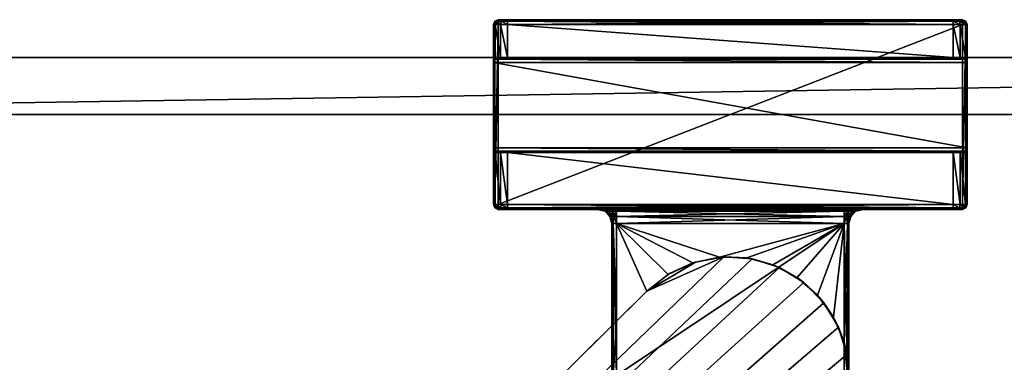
# Model space of a CAD drawing. Header units: metres. Extents: x 0 to 867, y -215 to 49.
# Tile 8 of 10: x 104 to 208, y -29 to 7. Entities that reach past the tile are written whole.
import ezdxf

# ---------------------------------------------------------------- set-up
doc = ezdxf.new("R2010")
doc.units = ezdxf.units.M

msp = doc.modelspace()

# ---------------------------------------------------------------- linework, layer by layer
at = {"layer": 'Y2A87L01'}
for points in [[(154.05043, 6.5, 1976.75), (153.849472, 6.5, 1977.5), (153.995911, 6.853553, 1977.5)], [(153.995911, 6.853553, 1997.5), (153.995911, 6.853553, 1977.5), (153.849472, 6.5, 1997.5)], [(153.995911, 6.853553, 1977.5), (153.849472, 6.5, 1977.5), (153.849472, 6.5, 1997.5)], [(153.849472, 6.5, 1997.5), (153.995911, 6.75, 1997.75), (153.995911, 6.853553, 1997.5)], [(153.995911, 6.75, 1997.75), (153.849472, 6.5, 1997.5), (153.995911, 6.5, 1997.853516)], [(154.05043, 6.5, 1976.75), (154.05043, 3, 1976.75), (153.849472, 6.5, 1977.5)], [(154.05043, 3, 1976.75), (153.849472, 3, 1977.5), (153.849472, 6.5, 1977.5)], [(153.995911, -12.5, 1997.853516), (153.995911, 6.5, 1997.853516), (153.849472, -12.5, 1997.5)], [(153.995911, 6.5, 1997.853516), (153.849472, 6.5, 1997.5), (153.849472, -12.5, 1997.5)], [(153.849472, 3, 1977.5), (153.849472, 6.5, 1997.5), (153.849472, 6.5, 1977.5)], [(153.849472, 3, 1993.5), (153.849472, 6.5, 1997.5), (153.849472, 3, 1977.5)], [(153.849472, 2.853553, 1993.853516), (153.849472, 6.5, 1997.5), (153.849472, 3, 1993.5)], [(153.849472, -12.5, 1997.5), (153.849472, 6.5, 1997.5), (153.849472, 2.5, 1994)], [(153.849472, 2.5, 1994), (153.849472, 6.5, 1997.5), (153.849472, 2.853553, 1993.853516)], [(154.349472, 7, 1977.5), (154.177261, 6.853553, 1976.823242), (153.995911, 6.853553, 1977.5)], [(154.349472, 7, 1997.5), (154.349472, 7, 1977.5), (153.995911, 6.853553, 1997.5)], [(154.349472, 7, 1977.5), (153.995911, 6.853553, 1977.5), (153.995911, 6.853553, 1997.5)], [(154.349472, 6.853553, 1997.853516), (154.349472, 7, 1997.5), (153.995911, 6.853553, 1997.5)], [(154.177261, 6.853553, 1976.823242), (154.05043, 6.5, 1976.75), (153.995911, 6.853553, 1977.5)], [(154.349472, 6.5, 1998), (154.349472, 6.853553, 1997.853516), (153.995911, 6.75, 1997.75)], [(153.995911, 6.75, 1997.75), (154.349472, 6.853553, 1997.853516), (153.995911, 6.853553, 1997.5)], [(153.995911, 6.5, 1997.853516), (154.349472, 6.5, 1998), (153.995911, 6.75, 1997.75)], [(154.349472, -12.5, 1998), (154.349472, 6.5, 1998), (153.995911, -12.5, 1997.853516)], [(154.349472, 6.5, 1998), (153.995911, 6.5, 1997.853516), (153.995911, -12.5, 1997.853516)], [(154.599472, 6.5, 1976.200928), (154.05043, 6.5, 1976.75), (154.177261, 6.853553, 1976.823242)], [(154.599472, 6.5, 1976.200928), (154.599472, 3, 1976.200928), (154.05043, 6.5, 1976.75)], [(154.599472, 3, 1976.200928), (154.05043, 3, 1976.75), (154.05043, 6.5, 1976.75)], [(154.642365, 7, 1976.792847), (154.177261, 6.853553, 1976.823242), (154.349472, 7, 1977.5)], [(154.177261, 6.853553, 1976.823242), (154.642365, 7, 1976.792847), (154.672699, 6.853553, 1976.327759)], [(154.672699, 6.853553, 1976.327759), (154.599472, 6.5, 1976.200928), (154.177261, 6.853553, 1976.823242)], [(203.349472, 7, 1997.5), (202.349472, 7, 1976.5), (154.349472, 7, 1997.5)], [(202.349472, 7, 1976.5), (155.349472, 7, 1976.5), (154.349472, 7, 1997.5)], [(154.349472, 7, 1997.5), (155.349472, 7, 1976.5), (154.349472, 7, 1977.5)], [(155.349472, 7, 1976.5), (154.642365, 7, 1976.792847), (154.349472, 7, 1977.5)], [(203.349472, 7, 1997.5), (154.349472, 7, 1997.5), (203.349472, 6.853553, 1997.853516)], [(154.349472, 7, 1997.5), (154.349472, 6.853553, 1997.853516), (203.349472, 6.853553, 1997.853516)], [(203.349472, 6.853553, 1997.853516), (154.349472, 6.853553, 1997.853516), (203.349472, 6.5, 1998)], [(154.349472, 6.853553, 1997.853516), (154.349472, 6.5, 1998), (203.349472, 6.5, 1998)], [(203.349472, -12.5, 1998), (203.349472, 6.5, 1998), (154.349472, -12.5, 1998)], [(203.349472, 6.5, 1998), (154.349472, 6.5, 1998), (154.349472, -12.5, 1998)], [(155.349472, 6.5, 1976), (154.599472, 6.5, 1976.200928), (154.672699, 6.853553, 1976.327759)], [(155.349472, 6.5, 1976), (155.349472, 3, 1976), (154.599472, 6.5, 1976.200928)], [(155.349472, 3, 1976), (154.599472, 3, 1976.200928), (154.599472, 6.5, 1976.200928)], [(154.642365, 7, 1976.792847), (155.349472, 7, 1976.5), (154.672699, 6.853553, 1976.327759)], [(154.672699, 6.853553, 1976.327759), (155.349472, 7, 1976.5), (155.349472, 6.853553, 1976.146484)], [(155.349472, 6.853553, 1976.146484), (155.349472, 6.5, 1976), (154.672699, 6.853553, 1976.327759)], [(202.349472, 6.853553, 1976.146484), (155.349472, 6.853553, 1976.146484), (202.349472, 7, 1976.5)], [(155.349472, 6.853553, 1976.146484), (155.349472, 7, 1976.5), (202.349472, 7, 1976.5)], [(202.349472, 6.5, 1976), (155.349472, 6.5, 1976), (202.349472, 6.853553, 1976.146484)], [(155.349472, 6.5, 1976), (155.349472, 6.853553, 1976.146484), (202.349472, 6.853553, 1976.146484)], [(202.349472, 6.5, 1976), (202.349472, 3, 1976), (155.349472, 6.5, 1976)], [(202.349472, 3, 1976), (155.349472, 3, 1976), (155.349472, 6.5, 1976)], [(203.05658, 7, 1976.792847), (202.349472, 7, 1976.5), (203.349472, 7, 1997.5)], [(203.05658, 7, 1976.792847), (203.026245, 6.853553, 1976.327759), (202.349472, 7, 1976.5)], [(202.349472, 7, 1976.5), (203.026245, 6.853553, 1976.327759), (202.349472, 6.853553, 1976.146484)], [(203.026245, 6.853553, 1976.327759), (203.099472, 6.5, 1976.200928), (202.349472, 6.853553, 1976.146484)], [(203.099472, 6.5, 1976.200928), (202.349472, 6.5, 1976), (202.349472, 6.853553, 1976.146484)], [(203.099472, 6.5, 1976.200928), (203.099472, 3, 1976.200928), (202.349472, 6.5, 1976)], [(203.099472, 3, 1976.200928), (202.349472, 3, 1976), (202.349472, 6.5, 1976)], [(203.026245, 6.853553, 1976.327759), (203.05658, 7, 1976.792847), (203.521683, 6.853553, 1976.823242)], [(203.521683, 6.853553, 1976.823242), (203.648514, 6.5, 1976.75), (203.026245, 6.853553, 1976.327759)], [(203.648514, 6.5, 1976.75), (203.099472, 6.5, 1976.200928), (203.026245, 6.853553, 1976.327759)], [(203.349472, 7, 1977.5), (203.05658, 7, 1976.792847), (203.349472, 7, 1997.5)], [(203.05658, 7, 1976.792847), (203.349472, 7, 1977.5), (203.521683, 6.853553, 1976.823242)], [(203.648514, 6.5, 1976.75), (203.648514, 3, 1976.75), (203.099472, 6.5, 1976.200928)], [(203.648514, 3, 1976.75), (203.099472, 3, 1976.200928), (203.099472, 6.5, 1976.200928)], [(203.703018, 6.853553, 1997.5), (203.349472, 7, 1997.5), (203.703018, 6.75, 1997.75)], [(203.349472, 7, 1997.5), (203.349472, 6.853553, 1997.853516), (203.703018, 6.75, 1997.75)], [(203.703018, 6.853553, 1997.5), (203.703018, 6.853553, 1977.5), (203.349472, 7, 1997.5)], [(203.703018, 6.853553, 1977.5), (203.349472, 7, 1977.5), (203.349472, 7, 1997.5)], [(203.521683, 6.853553, 1976.823242), (203.349472, 7, 1977.5), (203.703018, 6.853553, 1977.5)], [(203.703018, 6.75, 1997.75), (203.349472, 6.853553, 1997.853516), (203.703018, 6.5, 1997.853516)], [(203.349472, 6.853553, 1997.853516), (203.349472, 6.5, 1998), (203.703018, 6.5, 1997.853516)], [(203.703018, -12.5, 1997.853516), (203.703018, 6.5, 1997.853516), (203.349472, -12.5, 1998)], [(203.703018, 6.5, 1997.853516), (203.349472, 6.5, 1998), (203.349472, -12.5, 1998)], [(203.703018, 6.853553, 1977.5), (203.849472, 6.5, 1977.5), (203.521683, 6.853553, 1976.823242)], [(203.849472, 6.5, 1977.5), (203.648514, 6.5, 1976.75), (203.521683, 6.853553, 1976.823242)], [(203.849472, 6.5, 1977.5), (203.849472, 3, 1977.5), (203.648514, 6.5, 1976.75)], [(203.849472, 3, 1977.5), (203.648514, 3, 1976.75), (203.648514, 6.5, 1976.75)], [(203.703018, 6.75, 1997.75), (203.849472, 6.5, 1997.5), (203.703018, 6.853553, 1997.5)], [(203.849472, 6.5, 1997.5), (203.849472, 6.5, 1977.5), (203.703018, 6.853553, 1997.5)], [(203.849472, 6.5, 1977.5), (203.703018, 6.853553, 1977.5), (203.703018, 6.853553, 1997.5)], [(203.849472, 6.5, 1997.5), (203.703018, 6.75, 1997.75), (203.703018, 6.5, 1997.853516)], [(203.849472, -12.5, 1997.5), (203.849472, 6.5, 1997.5), (203.703018, -12.5, 1997.853516)], [(203.849472, 6.5, 1997.5), (203.703018, 6.5, 1997.853516), (203.703018, -12.5, 1997.853516)], [(203.849472, 2.853553, 1993.853516), (203.849472, 6.5, 1997.5), (203.849472, 2.5, 1994)], [(203.849472, 6.5, 1997.5), (203.849472, -12.5, 1997.5), (203.849472, 2.5, 1994)], [(203.849472, 3, 1993.5), (203.849472, 6.5, 1997.5), (203.849472, 2.853553, 1993.853516)], [(203.849472, 3, 1977.5), (203.849472, 6.5, 1997.5), (203.849472, 3, 1993.5)], [(203.849472, 6.5, 1977.5), (203.849472, 6.5, 1997.5), (203.849472, 3, 1977.5)], [(153.849472, 3, 1977.5), (154.05043, 3, 1976.75), (153.849472, 3, 1993.5)], [(154.05043, 3, 1976.75), (155.349472, 3, 1976), (153.849472, 3, 1993.5)], [(153.849472, 3, 1993.5), (155.349472, 3, 1976), (203.849472, 3, 1993.5)], [(203.849472, 3, 1993.5), (203.849472, 2.853553, 1993.853516), (153.849472, 3, 1993.5)], [(203.849472, 2.853553, 1993.853516), (153.849472, 2.853553, 1993.853516), (153.849472, 3, 1993.5)], [(203.849472, 2.853553, 1993.853516), (203.849472, 2.5, 1994), (153.849472, 2.853553, 1993.853516)], [(203.849472, 2.5, 1994), (153.849472, 2.5, 1994), (153.849472, 2.853553, 1993.853516)], [(153.849472, -6.5, 1994), (153.849472, -12.5, 1997.5), (153.849472, 2.5, 1994)], [(203.849472, 2.5, 1994), (203.849472, -6.5, 1994), (153.849472, 2.5, 1994)], [(203.849472, -6.5, 1994), (153.849472, -6.5, 1994), (153.849472, 2.5, 1994)], [(155.349472, 3, 1976), (154.05043, 3, 1976.75), (154.599472, 3, 1976.200928)], [(155.349472, 3, 1976), (202.349472, 3, 1976), (203.849472, 3, 1993.5)], [(203.849472, 3, 1993.5), (202.349472, 3, 1976), (203.648514, 3, 1976.75)], [(202.349472, 3, 1976), (203.099472, 3, 1976.200928), (203.648514, 3, 1976.75)], [(203.849472, 3, 1993.5), (203.648514, 3, 1976.75), (203.849472, 3, 1977.5)], [(203.849472, 2.5, 1994), (203.849472, -12.5, 1997.5), (203.849472, -6.5, 1994)], [(153.849472, -6.853553, 1993.853516), (153.849472, -12.5, 1997.5), (153.849472, -6.5, 1994)], [(203.849472, -6.5, 1994), (203.849472, -6.853553, 1993.853516), (153.849472, -6.5, 1994)], [(203.849472, -6.853553, 1993.853516), (153.849472, -6.853553, 1993.853516), (153.849472, -6.5, 1994)], [(153.849472, -7, 1993.5), (153.849472, -12.5, 1997.5), (153.849472, -6.853553, 1993.853516)], [(203.849472, -6.853553, 1993.853516), (203.849472, -7, 1993.5), (153.849472, -6.853553, 1993.853516)], [(203.849472, -7, 1993.5), (153.849472, -7, 1993.5), (153.849472, -6.853553, 1993.853516)], [(154.05043, -7, 1976.75), (154.05043, -12.5, 1976.75), (153.849472, -7, 1977.5)], [(154.05043, -12.5, 1976.75), (153.849472, -12.5, 1977.5), (153.849472, -7, 1977.5)], [(153.849472, -12.5, 1997.5), (153.849472, -7, 1977.5), (153.849472, -12.5, 1977.5)], [(153.849472, -7, 1977.5), (153.849472, -12.5, 1997.5), (153.849472, -7, 1993.5)], [(153.849472, -7, 1977.5), (155.349472, -7, 1976), (154.05043, -7, 1976.75)], [(153.849472, -7, 1993.5), (155.349472, -7, 1976), (153.849472, -7, 1977.5)], [(203.849472, -7, 1993.5), (155.349472, -7, 1976), (153.849472, -7, 1993.5)], [(154.599472, -7, 1976.200928), (154.599472, -12.5, 1976.200928), (154.05043, -7, 1976.75)], [(154.599472, -12.5, 1976.200928), (154.05043, -12.5, 1976.75), (154.05043, -7, 1976.75)], [(154.05043, -7, 1976.75), (155.349472, -7, 1976), (154.599472, -7, 1976.200928)], [(155.349472, -7, 1976), (155.349472, -12.5, 1976), (154.599472, -7, 1976.200928)], [(155.349472, -12.5, 1976), (154.599472, -12.5, 1976.200928), (154.599472, -7, 1976.200928)], [(202.349472, -7, 1976), (202.349472, -12.5, 1976), (155.349472, -7, 1976)], [(202.349472, -12.5, 1976), (155.349472, -12.5, 1976), (155.349472, -7, 1976)], [(155.349472, -7, 1976), (203.849472, -7, 1993.5), (202.349472, -7, 1976)], [(203.099472, -7, 1976.200928), (203.099472, -12.5, 1976.200928), (202.349472, -7, 1976)], [(203.099472, -12.5, 1976.200928), (202.349472, -12.5, 1976), (202.349472, -7, 1976)], [(203.099472, -7, 1976.200928), (202.349472, -7, 1976), (203.648514, -7, 1976.75)], [(202.349472, -7, 1976), (203.849472, -7, 1993.5), (203.648514, -7, 1976.75)], [(203.648514, -7, 1976.75), (203.648514, -12.5, 1976.75), (203.099472, -7, 1976.200928)], [(203.648514, -12.5, 1976.75), (203.099472, -12.5, 1976.200928), (203.099472, -7, 1976.200928)], [(203.849472, -7, 1977.5), (203.849472, -12.5, 1977.5), (203.648514, -7, 1976.75)], [(203.849472, -12.5, 1977.5), (203.648514, -12.5, 1976.75), (203.648514, -7, 1976.75)], [(203.648514, -7, 1976.75), (203.849472, -7, 1993.5), (203.849472, -7, 1977.5)], [(203.849472, -6.5, 1994), (203.849472, -12.5, 1997.5), (203.849472, -6.853553, 1993.853516)], [(203.849472, -6.853553, 1993.853516), (203.849472, -12.5, 1997.5), (203.849472, -7, 1993.5)], [(203.849472, -12.5, 1977.5), (203.849472, -7, 1977.5), (203.849472, -12.5, 1997.5)], [(203.849472, -7, 1977.5), (203.849472, -7, 1993.5), (203.849472, -12.5, 1997.5)], [(153.995911, -12.853554, 1977.5), (153.995911, -12.853554, 1997.5), (153.849472, -12.5, 1977.5)], [(153.995911, -12.853554, 1997.5), (153.849472, -12.5, 1997.5), (153.849472, -12.5, 1977.5)], [(153.995911, -12.853554, 1977.5), (153.849472, -12.5, 1977.5), (154.177261, -12.853554, 1976.823242)], [(153.849472, -12.5, 1977.5), (154.05043, -12.5, 1976.75), (154.177261, -12.853554, 1976.823242)], [(153.849472, -12.5, 1997.5), (153.995911, -12.75, 1997.75), (153.995911, -12.5, 1997.853516)], [(153.995911, -12.75, 1997.75), (153.849472, -12.5, 1997.5), (153.995911, -12.853554, 1997.5)], [(153.995911, -12.75, 1997.75), (154.349472, -12.853554, 1997.853516), (153.995911, -12.5, 1997.853516)], [(154.349472, -12.853554, 1997.853516), (154.349472, -12.5, 1998), (153.995911, -12.5, 1997.853516)], [(153.995911, -12.853554, 1997.5), (154.349472, -13, 1997.5), (153.995911, -12.75, 1997.75)], [(154.349472, -13, 1997.5), (154.349472, -12.853554, 1997.853516), (153.995911, -12.75, 1997.75)], [(154.349472, -13, 1977.5), (154.349472, -13, 1997.5), (153.995911, -12.853554, 1977.5)], [(154.349472, -13, 1997.5), (153.995911, -12.853554, 1997.5), (153.995911, -12.853554, 1977.5)], [(154.177261, -12.853554, 1976.823242), (154.349472, -13, 1977.5), (153.995911, -12.853554, 1977.5)], [(154.177261, -12.853554, 1976.823242), (154.05043, -12.5, 1976.75), (154.672699, -12.853554, 1976.327759)], [(154.05043, -12.5, 1976.75), (154.599472, -12.5, 1976.200928), (154.672699, -12.853554, 1976.327759)], [(154.672699, -12.853554, 1976.327759), (154.642365, -13, 1976.792847), (154.177261, -12.853554, 1976.823242)], [(154.642365, -13, 1976.792847), (154.349472, -13, 1977.5), (154.177261, -12.853554, 1976.823242)], [(203.349472, -12.5, 1998), (154.349472, -12.5, 1998), (203.349472, -12.853554, 1997.853516)], [(154.349472, -12.5, 1998), (154.349472, -12.853554, 1997.853516), (203.349472, -12.853554, 1997.853516)], [(203.349472, -12.853554, 1997.853516), (154.349472, -12.853554, 1997.853516), (203.349472, -13, 1997.5)], [(154.349472, -12.853554, 1997.853516), (154.349472, -13, 1997.5), (203.349472, -13, 1997.5)], [(164.849472, -13, 1991.5), (154.349472, -13, 1997.5), (164.849472, -13, 1986.5)], [(154.349472, -13, 1997.5), (154.349472, -13, 1977.5), (164.849472, -13, 1986.5)], [(164.849472, -13, 1986.5), (154.349472, -13, 1977.5), (155.349472, -13, 1976.5)], [(154.349472, -13, 1977.5), (154.642365, -13, 1976.792847), (155.349472, -13, 1976.5)], [(164.849472, -13, 1991.5), (165.117416, -13, 1992.5), (154.349472, -13, 1997.5)], [(165.117416, -13, 1992.5), (165.849472, -13, 1993.232056), (154.349472, -13, 1997.5)], [(203.349472, -13, 1997.5), (154.349472, -13, 1997.5), (166.849472, -13, 1993.5)], [(166.849472, -13, 1993.5), (154.349472, -13, 1997.5), (165.849472, -13, 1993.232056)], [(154.672699, -12.853554, 1976.327759), (154.599472, -12.5, 1976.200928), (155.349472, -12.853554, 1976.146484)], [(154.599472, -12.5, 1976.200928), (155.349472, -12.5, 1976), (155.349472, -12.853554, 1976.146484)], [(154.642365, -13, 1976.792847), (154.672699, -12.853554, 1976.327759), (155.349472, -13, 1976.5)], [(155.349472, -13, 1976.5), (154.672699, -12.853554, 1976.327759), (155.349472, -12.853554, 1976.146484)], [(202.349472, -12.853554, 1976.146484), (155.349472, -12.853554, 1976.146484), (202.349472, -12.5, 1976)], [(155.349472, -12.853554, 1976.146484), (155.349472, -12.5, 1976), (202.349472, -12.5, 1976)], [(202.349472, -13, 1976.5), (155.349472, -13, 1976.5), (202.349472, -12.853554, 1976.146484)], [(155.349472, -13, 1976.5), (155.349472, -12.853554, 1976.146484), (202.349472, -12.853554, 1976.146484)], [(165.849472, -13, 1984.767944), (155.349472, -13, 1976.5), (166.849472, -13, 1984.5)], [(155.349472, -13, 1976.5), (202.349472, -13, 1976.5), (166.849472, -13, 1984.5)], [(155.349472, -13, 1976.5), (165.117416, -13, 1985.5), (164.849472, -13, 1986.5)], [(165.117416, -13, 1985.5), (155.349472, -13, 1976.5), (165.849472, -13, 1984.767944)], [(165.117416, -13, 1985.5), (165.694626, -13.200962, 1986.021606), (164.849472, -13, 1986.5)], [(165.694626, -13.200962, 1986.021606), (165.599472, -13.200962, 1986.5), (164.849472, -13, 1986.5)], [(165.599472, -13.200962, 1991.5), (164.849472, -13, 1991.5), (165.599472, -13.200962, 1986.5)], [(165.599472, -13.200962, 1986.5), (164.849472, -13, 1991.5), (164.849472, -13, 1986.5)], [(165.599472, -13.200962, 1991.5), (165.694626, -13.200962, 1991.978394), (164.849472, -13, 1991.5)], [(164.849472, -13, 1991.5), (165.694626, -13.200962, 1991.978394), (165.117416, -13, 1992.5)], [(165.849472, -13, 1984.767944), (165.965591, -13.200962, 1985.616089), (165.117416, -13, 1985.5)], [(165.965591, -13.200962, 1985.616089), (165.694626, -13.200962, 1986.021606), (165.117416, -13, 1985.5)], [(165.694626, -13.200962, 1991.978394), (165.965591, -13.200962, 1992.383911), (165.117416, -13, 1992.5)], [(165.117416, -13, 1992.5), (165.965591, -13.200962, 1992.383911), (165.849472, -13, 1993.232056)], [(165.694626, -13.200962, 1986.021606), (166.148514, -13.75, 1986.5), (165.599472, -13.200962, 1986.5)], [(166.148514, -13.75, 1991.5), (165.599472, -13.200962, 1991.5), (166.148514, -13.75, 1986.5)], [(166.148514, -13.75, 1986.5), (165.599472, -13.200962, 1991.5), (165.599472, -13.200962, 1986.5)], [(165.694626, -13.200962, 1991.978394), (165.599472, -13.200962, 1991.5), (166.201859, -13.75, 1991.768188)], [(166.201859, -13.75, 1991.768188), (165.599472, -13.200962, 1991.5), (166.148514, -13.75, 1991.5)], [(165.965591, -13.200962, 1985.616089), (166.201859, -13.75, 1986.231812), (165.694626, -13.200962, 1986.021606)], [(166.201859, -13.75, 1986.231812), (166.148514, -13.75, 1986.5), (165.694626, -13.200962, 1986.021606)], [(165.965591, -13.200962, 1992.383911), (165.694626, -13.200962, 1991.978394), (166.353821, -13.75, 1991.995605)], [(166.353821, -13.75, 1991.995605), (165.694626, -13.200962, 1991.978394), (166.201859, -13.75, 1991.768188)], [(166.849472, -13, 1984.5), (166.371109, -13.200962, 1985.345093), (165.849472, -13, 1984.767944)], [(166.371109, -13.200962, 1985.345093), (165.965591, -13.200962, 1985.616089), (165.849472, -13, 1984.767944)], [(165.965591, -13.200962, 1992.383911), (166.371109, -13.200962, 1992.654907), (165.849472, -13, 1993.232056)], [(165.849472, -13, 1993.232056), (166.371109, -13.200962, 1992.654907), (166.849472, -13, 1993.5)], [(166.201859, -13.75, 1986.231812), (165.965591, -13.200962, 1985.616089), (166.353821, -13.75, 1986.004395)], [(165.965591, -13.200962, 1985.616089), (166.371109, -13.200962, 1985.345093), (166.353821, -13.75, 1986.004395)], [(165.965591, -13.200962, 1992.383911), (166.581223, -13.75, 1992.147583), (166.371109, -13.200962, 1992.654907)], [(166.581223, -13.75, 1992.147583), (165.965591, -13.200962, 1992.383911), (166.353821, -13.75, 1991.995605)], [(166.353821, -13.75, 1986.004395), (166.371109, -13.200962, 1985.345093), (166.581223, -13.75, 1985.852417)], [(166.849472, -13.200962, 1985.25), (166.371109, -13.200962, 1985.345093), (166.849472, -13, 1984.5)], [(166.371109, -13.200962, 1992.654907), (166.849472, -13.200962, 1992.75), (166.849472, -13, 1993.5)], [(166.371109, -13.200962, 1985.345093), (166.849472, -13.200962, 1985.25), (166.581223, -13.75, 1985.852417)], [(166.581223, -13.75, 1992.147583), (166.849472, -13.75, 1992.200928), (166.371109, -13.200962, 1992.654907)], [(166.371109, -13.200962, 1992.654907), (166.849472, -13.75, 1992.200928), (166.849472, -13.200962, 1992.75)], [(166.581223, -13.75, 1985.852417), (166.849472, -13.200962, 1985.25), (166.849472, -13.75, 1985.799072)], [(190.849472, -13.200962, 1985.25), (166.849472, -13, 1984.5), (190.849472, -13, 1984.5)], [(166.849472, -13, 1984.5), (190.849472, -13.200962, 1985.25), (166.849472, -13.200962, 1985.25)], [(190.849472, -13.200962, 1992.75), (190.849472, -13, 1993.5), (166.849472, -13.200962, 1992.75)], [(166.849472, -13.200962, 1992.75), (190.849472, -13, 1993.5), (166.849472, -13, 1993.5)], [(190.849472, -13, 1993.5), (203.349472, -13, 1997.5), (166.849472, -13, 1993.5)], [(166.849472, -13, 1984.5), (202.349472, -13, 1976.5), (190.849472, -13, 1984.5)], [(190.849472, -13.200962, 1985.25), (190.849472, -13.75, 1985.799072), (166.849472, -13.200962, 1985.25)], [(166.849472, -13.200962, 1985.25), (190.849472, -13.75, 1985.799072), (166.849472, -13.75, 1985.799072)], [(190.849472, -13.75, 1992.200928), (190.849472, -13.200962, 1992.75), (166.849472, -13.75, 1992.200928)], [(166.849472, -13.75, 1992.200928), (190.849472, -13.200962, 1992.75), (166.849472, -13.200962, 1992.75)], [(190.849472, -13.200962, 1992.75), (191.32782, -13.200962, 1992.654907), (190.849472, -13, 1993.5)], [(190.849472, -13, 1993.5), (191.32782, -13.200962, 1992.654907), (191.849472, -13, 1993.232056)], [(191.849472, -13, 1984.767944), (191.32782, -13.200962, 1985.345093), (190.849472, -13, 1984.5)], [(191.32782, -13.200962, 1985.345093), (190.849472, -13.200962, 1985.25), (190.849472, -13, 1984.5)], [(191.849472, -13, 1993.232056), (203.349472, -13, 1997.5), (190.849472, -13, 1993.5)], [(190.849472, -13, 1984.5), (202.349472, -13, 1976.5), (191.849472, -13, 1984.767944)], [(191.32782, -13.200962, 1992.654907), (190.849472, -13.200962, 1992.75), (191.117722, -13.75, 1992.147583)], [(191.117722, -13.75, 1992.147583), (190.849472, -13.200962, 1992.75), (190.849472, -13.75, 1992.200928)], [(191.117722, -13.75, 1985.852417), (190.849472, -13.75, 1985.799072), (191.32782, -13.200962, 1985.345093)], [(191.32782, -13.200962, 1985.345093), (190.849472, -13.75, 1985.799072), (190.849472, -13.200962, 1985.25)], [(191.345123, -13.75, 1991.995605), (191.32782, -13.200962, 1992.654907), (191.117722, -13.75, 1992.147583)], [(191.733353, -13.200962, 1985.616089), (191.117722, -13.75, 1985.852417), (191.32782, -13.200962, 1985.345093)], [(191.117722, -13.75, 1985.852417), (191.733353, -13.200962, 1985.616089), (191.345123, -13.75, 1986.004395)], [(191.32782, -13.200962, 1992.654907), (191.733353, -13.200962, 1992.383911), (191.849472, -13, 1993.232056)], [(191.733353, -13.200962, 1985.616089), (191.32782, -13.200962, 1985.345093), (191.849472, -13, 1984.767944)], [(191.733353, -13.200962, 1992.383911), (191.32782, -13.200962, 1992.654907), (191.345123, -13.75, 1991.995605)], [(191.49707, -13.75, 1991.768188), (191.733353, -13.200962, 1992.383911), (191.345123, -13.75, 1991.995605)], [(191.733353, -13.200962, 1985.616089), (192.004318, -13.200962, 1986.021606), (191.345123, -13.75, 1986.004395)], [(191.345123, -13.75, 1986.004395), (192.004318, -13.200962, 1986.021606), (191.49707, -13.75, 1986.231812)], [(191.733353, -13.200962, 1992.383911), (191.49707, -13.75, 1991.768188), (192.004318, -13.200962, 1991.978394)], [(191.49707, -13.75, 1991.768188), (191.55043, -13.75, 1991.5), (192.004318, -13.200962, 1991.978394)], [(192.004318, -13.200962, 1986.021606), (192.099472, -13.200962, 1986.5), (191.49707, -13.75, 1986.231812)], [(191.49707, -13.75, 1986.231812), (192.099472, -13.200962, 1986.5), (191.55043, -13.75, 1986.5)], [(192.004318, -13.200962, 1991.978394), (191.55043, -13.75, 1991.5), (192.099472, -13.200962, 1991.5)], [(192.099472, -13.200962, 1991.5), (191.55043, -13.75, 1991.5), (192.099472, -13.200962, 1986.5)], [(192.099472, -13.200962, 1986.5), (191.55043, -13.75, 1991.5), (191.55043, -13.75, 1986.5)], [(191.849472, -13, 1993.232056), (191.733353, -13.200962, 1992.383911), (192.581528, -13, 1992.5)], [(191.733353, -13.200962, 1992.383911), (192.004318, -13.200962, 1991.978394), (192.581528, -13, 1992.5)], [(192.004318, -13.200962, 1986.021606), (191.733353, -13.200962, 1985.616089), (192.581528, -13, 1985.5)], [(192.581528, -13, 1985.5), (191.733353, -13.200962, 1985.616089), (191.849472, -13, 1984.767944)], [(192.581528, -13, 1992.5), (203.349472, -13, 1997.5), (191.849472, -13, 1993.232056)], [(191.849472, -13, 1984.767944), (202.349472, -13, 1976.5), (192.581528, -13, 1985.5)], [(192.581528, -13, 1992.5), (192.004318, -13.200962, 1991.978394), (192.849472, -13, 1991.5)], [(192.004318, -13.200962, 1991.978394), (192.099472, -13.200962, 1991.5), (192.849472, -13, 1991.5)], [(192.099472, -13.200962, 1986.5), (192.004318, -13.200962, 1986.021606), (192.849472, -13, 1986.5)], [(192.849472, -13, 1986.5), (192.004318, -13.200962, 1986.021606), (192.581528, -13, 1985.5)], [(192.099472, -13.200962, 1991.5), (192.849472, -13, 1986.5), (192.849472, -13, 1991.5)], [(192.849472, -13, 1986.5), (192.099472, -13.200962, 1991.5), (192.099472, -13.200962, 1986.5)], [(192.849472, -13, 1991.5), (203.349472, -13, 1997.5), (192.581528, -13, 1992.5)], [(192.581528, -13, 1985.5), (202.349472, -13, 1976.5), (192.849472, -13, 1986.5)], [(203.349472, -13, 1997.5), (192.849472, -13, 1991.5), (203.349472, -13, 1977.5)], [(192.849472, -13, 1991.5), (192.849472, -13, 1986.5), (203.349472, -13, 1977.5)], [(203.349472, -13, 1977.5), (192.849472, -13, 1986.5), (203.05658, -13, 1976.792847)], [(192.849472, -13, 1986.5), (202.349472, -13, 1976.5), (203.05658, -13, 1976.792847)], [(202.349472, -12.853554, 1976.146484), (202.349472, -12.5, 1976), (203.026245, -12.853554, 1976.327759)], [(202.349472, -12.5, 1976), (203.099472, -12.5, 1976.200928), (203.026245, -12.853554, 1976.327759)], [(203.05658, -13, 1976.792847), (202.349472, -13, 1976.5), (203.026245, -12.853554, 1976.327759)], [(203.026245, -12.853554, 1976.327759), (202.349472, -13, 1976.5), (202.349472, -12.853554, 1976.146484)], [(203.026245, -12.853554, 1976.327759), (203.099472, -12.5, 1976.200928), (203.521683, -12.853554, 1976.823242)], [(203.521683, -12.853554, 1976.823242), (203.05658, -13, 1976.792847), (203.026245, -12.853554, 1976.327759)], [(203.05658, -13, 1976.792847), (203.521683, -12.853554, 1976.823242), (203.349472, -13, 1977.5)], [(203.099472, -12.5, 1976.200928), (203.648514, -12.5, 1976.75), (203.521683, -12.853554, 1976.823242)], [(203.703018, -12.5, 1997.853516), (203.349472, -12.5, 1998), (203.703018, -12.75, 1997.75)], [(203.349472, -12.5, 1998), (203.349472, -12.853554, 1997.853516), (203.703018, -12.75, 1997.75)], [(203.703018, -12.75, 1997.75), (203.349472, -12.853554, 1997.853516), (203.703018, -12.853554, 1997.5)], [(203.349472, -13, 1977.5), (203.521683, -12.853554, 1976.823242), (203.703018, -12.853554, 1977.5)], [(203.703018, -12.853554, 1977.5), (203.703018, -12.853554, 1997.5), (203.349472, -13, 1977.5)], [(203.703018, -12.853554, 1997.5), (203.349472, -13, 1997.5), (203.349472, -13, 1977.5)], [(203.349472, -12.853554, 1997.853516), (203.349472, -13, 1997.5), (203.703018, -12.853554, 1997.5)], [(203.521683, -12.853554, 1976.823242), (203.648514, -12.5, 1976.75), (203.703018, -12.853554, 1977.5)], [(203.648514, -12.5, 1976.75), (203.849472, -12.5, 1977.5), (203.703018, -12.853554, 1977.5)], [(203.849472, -12.5, 1977.5), (203.849472, -12.5, 1997.5), (203.703018, -12.853554, 1977.5)], [(203.849472, -12.5, 1997.5), (203.703018, -12.853554, 1997.5), (203.703018, -12.853554, 1977.5)], [(203.849472, -12.5, 1997.5), (203.703018, -12.75, 1997.75), (203.703018, -12.853554, 1997.5)], [(203.703018, -12.75, 1997.75), (203.849472, -12.5, 1997.5), (203.703018, -12.5, 1997.853516)], [(166.148514, -13.75, 1986.5), (166.201859, -13.75, 1986.231812), (166.349472, -14.5, 1986.5)], [(166.148514, -13.75, 1991.5), (166.349472, -14.5, 1986.5), (166.349472, -14.5, 1991.5)], [(166.349472, -14.5, 1986.5), (166.148514, -13.75, 1991.5), (166.148514, -13.75, 1986.5)], [(166.148514, -13.75, 1991.5), (166.349472, -14.5, 1991.5), (166.201859, -13.75, 1991.768188)], [(166.349472, -14.5, 1986.5), (166.201859, -13.75, 1986.231812), (166.495911, -14.5, 1986.146484)], [(166.201859, -13.75, 1986.231812), (166.353821, -13.75, 1986.004395), (166.495911, -14.5, 1986.146484)], [(166.349472, -14.5, 1991.5), (166.495911, -14.5, 1991.853516), (166.201859, -13.75, 1991.768188)], [(166.201859, -13.75, 1991.768188), (166.495911, -14.5, 1991.853516), (166.353821, -13.75, 1991.995605)], [(166.349472, -30.5, 1986.5), (166.349472, -30.5, 1991.5), (166.349472, -14.5, 1986.5)], [(166.349472, -30.5, 1991.5), (166.349472, -14.5, 1991.5), (166.349472, -14.5, 1986.5)], [(166.495911, -14.5, 1986.146484), (166.495911, -30.5, 1986.146484), (166.349472, -14.5, 1986.5)], [(166.495911, -30.5, 1986.146484), (166.349472, -30.5, 1986.5), (166.349472, -14.5, 1986.5)], [(166.495911, -30.5, 1991.853516), (166.495911, -14.5, 1991.853516), (166.349472, -30.5, 1991.5)], [(166.495911, -14.5, 1991.853516), (166.349472, -14.5, 1991.5), (166.349472, -30.5, 1991.5)], [(166.581223, -13.75, 1985.852417), (166.495911, -14.5, 1986.146484), (166.353821, -13.75, 1986.004395)], [(166.581223, -13.75, 1992.147583), (166.353821, -13.75, 1991.995605), (166.495911, -14.5, 1991.853516)], [(166.849472, -14.5, 1986), (166.495911, -14.5, 1986.146484), (166.581223, -13.75, 1985.852417)], [(166.849472, -14.5, 1992), (166.581223, -13.75, 1992.147583), (166.495911, -14.5, 1991.853516)], [(166.849472, -14.5, 1986), (166.849472, -30.5, 1986), (166.495911, -14.5, 1986.146484)], [(166.849472, -30.5, 1986), (166.495911, -30.5, 1986.146484), (166.495911, -14.5, 1986.146484)], [(166.849472, -14.5, 1992), (166.495911, -14.5, 1991.853516), (166.849472, -24.792381, 1992)], [(166.849472, -24.792381, 1992), (166.495911, -14.5, 1991.853516), (166.495911, -30.5, 1991.853516)], [(166.849472, -13.75, 1985.799072), (166.849472, -14.5, 1986), (166.581223, -13.75, 1985.852417)], [(166.849472, -13.75, 1992.200928), (166.581223, -13.75, 1992.147583), (166.849472, -14.5, 1992)], [(190.849472, -13.75, 1985.799072), (190.849472, -14.5, 1986), (166.849472, -13.75, 1985.799072)], [(166.849472, -13.75, 1985.799072), (190.849472, -14.5, 1986), (166.849472, -14.5, 1986)], [(190.849472, -13.75, 1992.200928), (166.849472, -14.5, 1992), (190.849472, -14.5, 1992)], [(166.849472, -14.5, 1992), (190.849472, -13.75, 1992.200928), (166.849472, -13.75, 1992.200928)], [(190.849472, -30.5, 1986), (166.849472, -30.5, 1986), (190.849472, -14.5, 1986)], [(166.849472, -30.5, 1986), (166.849472, -14.5, 1986), (190.849472, -14.5, 1986)], [(170.052521, -21.619474, 1992), (166.849472, -14.5, 1992), (166.849472, -24.792381, 1992)], [(172.305984, -19.849516, 1992), (166.849472, -14.5, 1992), (170.052521, -21.619474, 1992)], [(174.903305, -18.639235, 1992), (166.849472, -14.5, 1992), (172.305984, -19.849516, 1992)], [(190.849472, -14.5, 1992), (166.849472, -14.5, 1992), (177.707993, -18.052229, 1992)], [(177.707993, -18.052229, 1992), (166.849472, -14.5, 1992), (174.903305, -18.639235, 1992)], [(180.572662, -18.119345, 1992), (190.849472, -14.5, 1992), (177.707993, -18.052229, 1992)], [(183.346771, -18.837057, 1992), (190.849472, -14.5, 1992), (180.572662, -18.119345, 1992)], [(185.884567, -20.167648, 1992), (190.849472, -14.5, 1992), (183.346771, -18.837057, 1992)], [(188.052658, -22.041199, 1992), (190.849472, -14.5, 1992), (185.884567, -20.167648, 1992)], [(189.737137, -24.359253, 1992), (190.849472, -14.5, 1992), (188.052658, -22.041199, 1992)], [(190.849472, -14.5, 1992), (189.737137, -24.359253, 1992), (190.849472, -27, 1992)], [(190.849472, -13.75, 1992.200928), (190.849472, -14.5, 1992), (191.117722, -13.75, 1992.147583)], [(190.849472, -14.5, 1992), (191.203018, -14.5, 1991.853516), (191.117722, -13.75, 1992.147583)], [(190.849472, -13.75, 1985.799072), (191.117722, -13.75, 1985.852417), (190.849472, -14.5, 1986)], [(190.849472, -14.5, 1986), (191.117722, -13.75, 1985.852417), (191.203018, -14.5, 1986.146484)], [(191.203018, -14.5, 1986.146484), (191.203018, -30.5, 1986.146484), (190.849472, -14.5, 1986)], [(191.203018, -30.5, 1986.146484), (190.849472, -30.5, 1986), (190.849472, -14.5, 1986)], [(191.203018, -30.5, 1991.853516), (191.203018, -14.5, 1991.853516), (190.849472, -27, 1992)], [(191.203018, -14.5, 1991.853516), (190.849472, -14.5, 1992), (190.849472, -27, 1992)], [(191.117722, -13.75, 1992.147583), (191.203018, -14.5, 1991.853516), (191.345123, -13.75, 1991.995605)], [(191.117722, -13.75, 1985.852417), (191.345123, -13.75, 1986.004395), (191.203018, -14.5, 1986.146484)], [(191.349472, -14.5, 1991.5), (191.49707, -13.75, 1991.768188), (191.203018, -14.5, 1991.853516)], [(191.49707, -13.75, 1991.768188), (191.345123, -13.75, 1991.995605), (191.203018, -14.5, 1991.853516)], [(191.349472, -14.5, 1986.5), (191.203018, -14.5, 1986.146484), (191.49707, -13.75, 1986.231812)], [(191.49707, -13.75, 1986.231812), (191.203018, -14.5, 1986.146484), (191.345123, -13.75, 1986.004395)], [(191.349472, -14.5, 1986.5), (191.349472, -30.5, 1986.5), (191.203018, -14.5, 1986.146484)], [(191.349472, -30.5, 1986.5), (191.203018, -30.5, 1986.146484), (191.203018, -14.5, 1986.146484)], [(191.349472, -30.5, 1991.5), (191.349472, -14.5, 1991.5), (191.203018, -30.5, 1991.853516)], [(191.349472, -14.5, 1991.5), (191.203018, -14.5, 1991.853516), (191.203018, -30.5, 1991.853516)], [(191.55043, -13.75, 1991.5), (191.49707, -13.75, 1991.768188), (191.349472, -14.5, 1991.5)], [(191.55043, -13.75, 1991.5), (191.349472, -14.5, 1991.5), (191.55043, -13.75, 1986.5)], [(191.55043, -13.75, 1986.5), (191.349472, -14.5, 1991.5), (191.349472, -14.5, 1986.5)], [(191.55043, -13.75, 1986.5), (191.349472, -14.5, 1986.5), (191.49707, -13.75, 1986.231812)], [(191.349472, -30.5, 1986.5), (191.349472, -14.5, 1986.5), (191.349472, -30.5, 1991.5)], [(191.349472, -14.5, 1986.5), (191.349472, -14.5, 1991.5), (191.349472, -30.5, 1991.5)], [(178.153732, -18.019377, 1998), (10.203054, -179.964493, 1998), (181.160767, -18.215542, 1998)], [(10.203054, -179.964493, 1998), (178.153732, -18.019377, 1998), (170.052521, -21.619474, 1998)], [(181.160767, -18.215542, 1998), (10.203054, -179.964493, 1998), (184.033463, -19.125635, 1998)], [(170.052521, -21.619474, 1998), (178.153732, -18.019377, 1998), (175.187149, -18.54854, 1998)], [(172.433395, -19.77228, 1998), (170.052521, -21.619474, 1998), (175.187149, -18.54854, 1998)], [(172.305984, -19.849516, 1992), (172.433395, -19.77228, 1998), (174.903305, -18.639235, 1992)], [(172.433395, -19.77228, 1998), (175.187149, -18.54854, 1998), (174.903305, -18.639235, 1992)], [(174.903305, -18.639235, 1992), (175.187149, -18.54854, 1998), (177.707993, -18.052229, 1992)], [(175.187149, -18.54854, 1998), (178.153732, -18.019377, 1998), (177.707993, -18.052229, 1992)], [(177.707993, -18.052229, 1992), (178.153732, -18.019377, 1998), (180.572662, -18.119345, 1992)], [(178.153732, -18.019377, 1998), (181.160767, -18.215542, 1998), (180.572662, -18.119345, 1992)], [(180.572662, -18.119345, 1992), (181.160767, -18.215542, 1998), (183.346771, -18.837057, 1992)], [(181.160767, -18.215542, 1998), (184.033463, -19.125635, 1998), (183.346771, -18.837057, 1992)], [(184.033463, -19.125635, 1998), (10.203054, -179.964493, 1998), (186.604889, -20.696764, 1998)], [(183.346771, -18.837057, 1992), (184.033463, -19.125635, 1998), (185.884567, -20.167648, 1992)], [(184.033463, -19.125635, 1998), (186.604889, -20.696764, 1998), (185.884567, -20.167648, 1992)], [(186.604889, -20.696764, 1998), (10.203054, -179.964493, 1998), (188.725601, -22.837624, 1998)], [(170.052521, -21.619474, 1998), (172.433395, -19.77228, 1998), (172.305984, -19.849516, 1992)], [(170.052521, -21.619474, 1992), (170.052521, -21.619474, 1998), (172.305984, -19.849516, 1992)], [(185.884567, -20.167648, 1992), (186.604889, -20.696764, 1998), (188.052658, -22.041199, 1992)], [(186.604889, -20.696764, 1998), (188.725601, -22.837624, 1998), (188.052658, -22.041199, 1992)], [(170.052521, -21.619474, 1998), (170.052521, -21.619474, 1992), (10.203054, -179.964493, 1998)], [(170.052521, -21.619474, 1992), (166.849472, -24.792381, 1992), (10.203054, -179.964493, 1998)], [(188.725601, -22.837624, 1998), (10.203054, -179.964493, 1998), (190.272339, -25.42379, 1998)], [(188.052658, -22.041199, 1992), (188.725601, -22.837624, 1998), (189.737137, -24.359253, 1992)], [(188.725601, -22.837624, 1998), (190.272339, -25.42379, 1998), (189.737137, -24.359253, 1992)], [(10.203054, -179.964493, 1998), (166.849472, -24.792381, 1992), (13.352166, -176.845032, 1992)], [(166.849472, -30.5, 1992), (13.352166, -176.845032, 1992), (166.849472, -24.792381, 1992)], [(166.849472, -30.5, 1992), (166.849472, -24.792381, 1992), (166.495911, -30.5, 1991.853516)], [(190.272339, -25.42379, 1998), (190.849472, -27, 1992), (189.737137, -24.359253, 1992)], [(190.272339, -25.42379, 1998), (10.203054, -179.964493, 1998), (191.155228, -28.30497, 1998)], [(191.155228, -28.30497, 1998), (190.849472, -27, 1992), (190.272339, -25.42379, 1998)], [(190.849472, -27, 1992), (191.155228, -28.30497, 1998), (191.319717, -29.63806, 1992)], [(190.849472, -30.5, 1992), (191.203018, -30.5, 1991.853516), (190.849472, -27, 1992)], [(190.849472, -27, 1992), (191.319717, -29.63806, 1992), (190.849472, -30.5, 1992)], [(191.155228, -28.30497, 1998), (10.203054, -179.964493, 1998), (191.322952, -31.313715, 1998)], [(191.155228, -28.30497, 1998), (191.322952, -31.313715, 1998), (191.319717, -29.63806, 1992)]]:
    msp.add_3dface(points, dxfattribs=at)
at = {"layer": 'Y2A87L0123'}
for points in [[(24.000277, 3, 3), (24.000277, 3, 1994), (411.000275, 3, 3)], [(24.000277, 3, 1994), (411.000275, 3, 1994), (411.000275, 3, 3)], [(24.000277, 3, 3), (411.000275, 3, 3), (24.000277, -3, 3)], [(411.000275, 3, 3), (411.000275, -3, 3), (24.000277, -3, 3)], [(24.000277, 3, 1994), (24.000277, -3, 1994), (411.000275, 3, 1994)], [(24.000277, -3, 1994), (411.000275, -3, 1994), (411.000275, 3, 1994)], [(411.000275, -3, 3), (411.000275, -3, 1994), (24.000277, -3, 3)], [(411.000275, -3, 1994), (24.000277, -3, 1994), (24.000277, -3, 3)]]:
    msp.add_3dface(points, dxfattribs=at)

doc.saveas('drawing.dxf')
